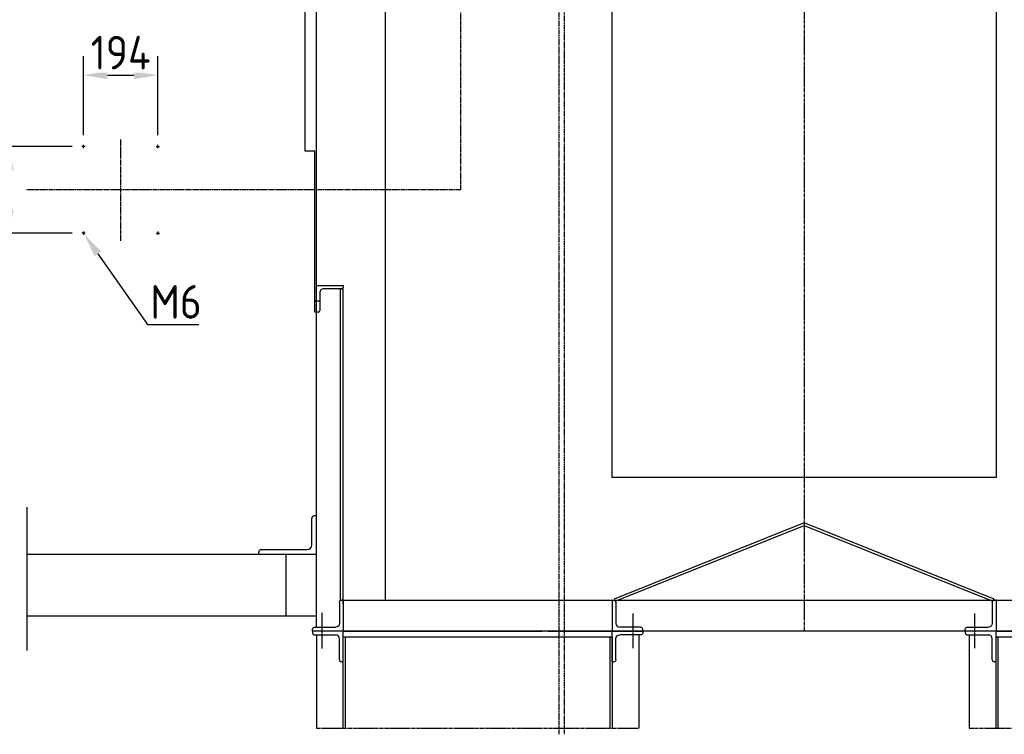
# Model space of a CAD drawing. Header units: millimetres. Extents: x -34725 to 178350, y -13707 to 126150.
# Tile 22 of 256: x -22500 to -19936, y 7466 to 9327. Entities that reach past the tile are written whole.
import ezdxf

# ---------------------------------------------------------------- set-up
doc = ezdxf.new("R2010")
doc.units = ezdxf.units.MM
for name, pattern in [('AM_ISO08W050', [18, 12, -1.5, 3, -1.5]), ('AM_ISO08W050x2', [9, 6, -0.75, 1.5, -0.75]), ('AM_ISO09W050', [22.5, 12, -1.5, 3, -1.5, 3, -1.5]), ('GEN7', [13.75, 10, -1.25, 1.25, -1.25]), ('GEN7A', [6.875, 5, -0.625, 0.625, -0.625])]:
    doc.linetypes.add(name, pattern=pattern)
doc.layers.get('0').update_dxf_attribs({"linetype": 'CONTINUOUS'})
doc.layers.get('Defpoints').update_dxf_attribs({"linetype": 'CONTINUOUS'})
doc.layers.add('7', color=4, linetype='GEN7')
doc.layers.add('7A', color=4, linetype='GEN7A')
for name, color, linetype, lineweight in [('AM_11', 3, 'AM_ISO09W050', 25), ('AM_4', 3, 'CONTINUOUS', 25), ('AM_5', 3, 'CONTINUOUS', 25), ('AM_7', 4, 'AM_ISO08W050', 25)]:
    doc.layers.add(name, color=color, linetype=linetype, lineweight=lineweight)
doc.styles.get("Standard").update_dxf_attribs({"font": 'isocp.shx'})
doc.dimstyles.new('AM_ISO$0', dxfattribs={"dimtxt": 3.5, "dimasz": 2.5, "dimexe": 2, "dimexo": 1, "dimgap": 0.6, "dimtad": 1, "dimdsep": 46, "dimtxsty": 'Standard', "dimcen": 0, "dimclrd": 256, "dimclre": 256, "dimclrt": 2, "dimadec": 0, "dimazin": 2, "dimtp": 0.1, "dimtm": 0.1, "dimtfac": 0.71, "dimtmove": 0, "dimatfit": 3, "dimfxl": 1, "dimtfill": 1, "dimtfillclr": 256, "dimlwd": -1, "dimlwe": -1, "dimarcsym": 0})
doc.dimstyles.new('AM_ISO$3', dxfattribs={"dimtxt": 3.5, "dimasz": 2.5, "dimexe": 2, "dimexo": 1, "dimgap": 0.6, "dimtad": 1, "dimtoh": 1, "dimdsep": 46, "dimtxsty": 'Standard', "dimcen": 0, "dimclrd": 256, "dimclre": 256, "dimclrt": 2, "dimadec": 0, "dimazin": 2, "dimtp": 0.1, "dimtm": 0.1, "dimtfac": 0.71, "dimtofl": 0, "dimtmove": 0, "dimatfit": 0, "dimfxl": 1, "dimtfill": 1, "dimtfillclr": 256, "dimlwd": -1, "dimlwe": -1, "dimarcsym": 0})

# ---------------------------------------------------------------- blocks, each defined once
blk = doc.blocks.new('GLE-LST110D7')
for p, q in [((0, 80), (0, 0)), ((0, 80), (5, 80)), ((10, 75), (10, 20)), ((0, 0), (80, 0)), ((75, 10), (20, 10)), ((80, 0), (80, 5))]:
    blk.add_line(p, q)
for centre, radius, start, end in [((5, 75), 5, 0, 90), ((20, 20), 10, 180, 270), ((75, 5), 5, 0, 90)]:
    blk.add_arc(centre, radius, start, end)
blk = doc.blocks.new('L150x100x12')
for p, q in [((-12, 24.5), (-12, 93.5)), ((0, 100), (-5.5, 100)), ((0, 0), (0, 100)), ((-150, 0), (-150, 5.5)), ((-150, 0), (0, 0)), ((-143.5, 12), (-24.5, 12))]:
    blk.add_line(p, q)
for centre, radius, start, end in [((-5.5, 93.5), 6.5, 90, 180), ((-143.5, 5.5), 6.5, 90, 180), ((-24.5, 24.5), 12.5, 270, 0)]:
    blk.add_arc(centre, radius, start, end)
blk = doc.blocks.new('*D189')
at = {"layer": 'AM_5', "transparency": 16777216}
for p, q in [((-22334.2, 9026.6), (-22334.2, 9232.7)), ((-22140.2, 9026.6), (-22140.2, 9232.7)), ((-22271.7, 9182.7), (-22202.7, 9182.7))]:
    blk.add_line(p, q, dxfattribs=at)
for points in [[(-22271.7, 9193.1), (-22271.7, 9172.3), (-22334.2, 9182.7)], [(-22202.7, 9193.1), (-22202.7, 9172.3), (-22140.2, 9182.7)]]:
    blk.add_solid(points, dxfattribs=at)
at = {"layer": 'Defpoints', "color": 0, "transparency": 16777216}
for p in [(-22140.2, 9182.7), (-22334.2, 9001.6), (-22140.2, 9001.6)]:
    blk.add_point(p, dxfattribs=at)
at = {"layer": 'AM_5', "color": 2, "transparency": 16777216, "insert": (-22237.2, 9241.4), "char_height": 87.5, "attachment_point": 5, "bg_fill": 3, "box_fill_scale": 1.1, "bg_fill_color": 256, "bg_fill_true_color": 13158600, "bg_fill_transparency": 0}
blk.add_mtext('194', dxfattribs=at)
blk = doc.blocks.new('*D190')
at = {"layer": 'AM_5', "transparency": 16777216}
for p, q in [((-22363.6, 8997.2), (-22576.7, 8997.2)), ((-22526.7, 8934.7), (-22526.7, 8833.7)), ((-22363.6, 8771.2), (-22576.7, 8771.2))]:
    blk.add_line(p, q, dxfattribs=at)
for points in [[(-22537.1, 8934.7), (-22516.3, 8934.7), (-22526.7, 8997.2)], [(-22537.1, 8833.7), (-22516.3, 8833.7), (-22526.7, 8771.2)]]:
    blk.add_solid(points, dxfattribs=at)
at = {"layer": 'Defpoints', "color": 0, "transparency": 16777216}
for p in [(-22338.6, 8997.2), (-22526.7, 8771.2), (-22338.6, 8771.2)]:
    blk.add_point(p, dxfattribs=at)
at = {"layer": 'AM_5', "color": 2, "transparency": 16777216, "insert": (-22585.5, 8884.2), "char_height": 87.5, "attachment_point": 5, "rotation": 90, "bg_fill": 3, "box_fill_scale": 1.1, "bg_fill_color": 256, "bg_fill_true_color": 13158600, "bg_fill_transparency": 0}
blk.add_mtext('226', dxfattribs=at)
blk = doc.blocks.new('*D191')
at = {"layer": 'AM_5', "transparency": 16777216}
for p, q in [((-22296.5, 8717.6), (-22167.1, 8533.9)), ((-22167.1, 8533.9), (-22034, 8533.9))]:
    blk.add_line(p, q, dxfattribs=at)
blk.add_solid([(-22287.9, 8723.6), (-22305, 8711.6), (-22332.4, 8768.7)], dxfattribs=at)
at = {"layer": 'Defpoints', "color": 0, "transparency": 16777216}
for p in [(-22335.9, 8773.6), (-22332.4, 8768.7)]:
    blk.add_point(p, dxfattribs=at)
at = {"layer": 'AM_5', "color": 2, "transparency": 16777216, "insert": (-22093, 8592.6), "char_height": 87.5, "attachment_point": 5, "bg_fill": 3, "box_fill_scale": 1.1, "bg_fill_color": 256, "bg_fill_true_color": 13158600, "bg_fill_transparency": 0}
blk.add_mtext('M6', dxfattribs=at)

msp = doc.modelspace()

# ---------------------------------------------------------------- linework, layer by layer
at = {"layer": '7'}
for p, q in [((-20457.469, 10235.325), (-20457.469, 7735.325)), ((-21731.47, 8595.324), (-21718.469, 8595.324)), ((-21727.469, 7482.625), (-20887.468, 7482.625)), ((-20027.47, 7482.625), (-19187.47, 7482.625))]:
    msp.add_line(p, q, dxfattribs=at)
at = {"layer": '7A'}
for p, q in [((-21712.469, 7689.528), (-21712.469, 7782.371)), ((-21712.469, 7689.527), (-21712.469, 7782.371)), ((-20902.469, 7691.101), (-20902.469, 7780.798)), ((-20902.469, 7691.101), (-20902.469, 7780.797)), ((-20012.469, 7691.101), (-20012.469, 7780.798)), ((-20012.469, 7691.101), (-20012.469, 7780.797))]:
    msp.add_line(p, q, dxfattribs=at)
at = {"layer": 'AM_11'}
for p, q in [((-21095.47, 7466.391), (-21095.47, 9966.391)), ((-21082.469, 9966.391), (-21082.469, 7466.391))]:
    msp.add_line(p, q, dxfattribs=at)
at = {"layer": 'AM_4'}
for p, q in [((-21727.469, 7745.325), (-21727.469, 10225.325)), ((-21547.468, 7815.325), (-21547.468, 10155.325)), ((-20957.469, 8135.325), (-20957.469, 9835.325)), ((-19957.47, 9835.325), (-19957.47, 8135.325)), ((-21756.47, 8985.325), (-21756.47, 9485.325)), ((-21731.47, 8985.325), (-21756.47, 8985.325)), ((-21731.47, 8565.325), (-21731.47, 8985.325)), ((-21727.469, 8635.325), (-21657.469, 8635.325)), ((-21727.469, 8565.324), (-21727.469, 8635.325)), ((-21718.468, 8617.324), (-21718.468, 8569.825)), ((-21661.969, 8626.324), (-21709.469, 8626.324)), ((-21665.469, 8626.325), (-21665.469, 7815.326)), ((-21657.469, 8626.325), (-21665.469, 8626.325)), ((-21657.469, 8635.325), (-21657.469, 8630.825)), ((-21657.469, 7805.325), (-21657.469, 8626.325)), ((-21727.469, 8565.325), (-21731.47, 8565.325)), ((-21722.969, 8565.324), (-21727.469, 8565.324)), ((-19957.47, 8135.325), (-20957.469, 8135.325)), ((-20457.469, 8017.397), (-20952.147, 7818.397)), ((-20949.147, 7813.201), (-20457.468, 8010.469)), ((-19962.79, 7818.397), (-20457.469, 8017.397)), ((-20457.468, 8010.469), (-19965.79, 7813.201)), ((-22481.549, 7935.325), (-21727.469, 7935.325)), ((-21807.469, 7935.325), (-21807.469, 7775.325)), ((-21665.469, 7815.326), (-21657.469, 7815.326)), ((-21657.469, 7815.325), (-19257.469, 7815.325)), ((-20952.147, 7818.397), (-20949.147, 7813.201)), ((-19965.79, 7813.201), (-19962.79, 7818.397)), ((-19961.97, 7815.324), (-19957.47, 7815.324)), ((-19961.97, 7815.324), (-19957.47, 7815.324)), ((-19957.47, 7805.324), (-19957.47, 7735.325)), ((-19957.47, 7805.324), (-19957.47, 7735.325)), ((-22481.549, 7775.325), (-21727.469, 7775.325)), ((-19187.47, 7735.325), (-21727.469, 7735.325)), ((-21657.469, 7735.325), (-21727.469, 7735.325)), ((-21657.469, 7735.324), (-21727.469, 7735.324)), ((-21727.469, 7725.325), (-21727.469, 7482.625)), ((-21657.469, 7665.326), (-21657.469, 7735.325)), ((-21657.469, 7735.324), (-21139.468, 7735.324)), ((-21657.469, 7720.325), (-20957.469, 7720.325)), ((-21657.469, 7482.625), (-21657.469, 7720.325)), ((-21652.469, 7720.325), (-21652.469, 7482.625)), ((-21125.099, 7735.324), (-20957.469, 7735.324)), ((-20962.469, 7482.625), (-20962.469, 7720.325)), ((-20957.469, 7665.326), (-20957.469, 7735.325)), ((-20957.469, 7720.325), (-20957.469, 7482.625)), ((-20887.468, 7726.326), (-20887.468, 7482.625)), ((-19957.47, 7735.325), (-20027.47, 7735.325)), ((-19957.47, 7735.325), (-20027.47, 7735.325)), ((-20027.47, 7725.325), (-20027.47, 7482.625)), ((-19957.47, 7665.326), (-19957.47, 7735.325)), ((-19957.47, 7735.324), (-19795.099, 7735.324)), ((-19957.47, 7720.325), (-19257.47, 7720.325)), ((-19957.47, 7482.625), (-19957.47, 7720.325)), ((-19952.47, 7720.325), (-19952.47, 7482.625))]:
    msp.add_line(p, q, dxfattribs=at)
for centre, radius, start, end in [((-21708.437, 8616.293), 10.084, 95.872892, 174.131255), ((-21661.47, 8630.325), 4.032, 262.892334, 7.111053), ((-21723.161, 8570.017), 4.697, 272.34686, 357.650174)]:
    msp.add_arc(centre, radius, start, end, dxfattribs=at)
for p in [(-21731.47, 8595.324), (-21718.469, 8595.324)]:
    msp.add_point(p, dxfattribs=at)
at = {"layer": 'AM_7'}
for p, q in [((-21352.472, 9575.714), (-21352.472, 8884.158)), ((-22334.176, 8992.758), (-22334.176, 9001.558)), ((-22237.176, 8751.327), (-22237.176, 9016.989)), ((-22140.176, 8992.758), (-22140.176, 9001.558)), ((-22329.776, 8997.158), (-22338.576, 8997.158)), ((-22144.576, 8997.158), (-22135.776, 8997.158)), ((-22124.176, 8884.158), (-22484.413, 8884.158)), ((-21352.472, 8884.158), (-22124.176, 8884.158)), ((-22329.776, 8771.158), (-22338.576, 8771.158)), ((-22334.176, 8775.558), (-22334.176, 8766.758)), ((-22144.576, 8771.158), (-22135.776, 8771.158)), ((-22140.176, 8775.558), (-22140.176, 8766.758))]:
    msp.add_line(p, q, dxfattribs=at)
at = {"layer": 'AM_7', "linetype": 'AM_ISO08W050x2'}
msp.add_line((-22481.549, 8058.216), (-22481.549, 7684.931), dxfattribs=at)

# ---------------------------------------------------------------- block references
at = {"layer": 'AM_4'}
for name, p in [('L150x100x12', (-21727.469, 7935.325)), ('GLE-LST110D7', (-20957.469, 7735.325))]:
    msp.add_blockref(name, p, dxfattribs=at)
at = {"layer": 'AM_4', "xscale": -1}
for p in [(-21657.469, 7735.325), (-19957.469, 7735.325)]:
    msp.add_blockref('GLE-LST110D7', p, dxfattribs=at)
at = {"layer": 'AM_4', "rotation": 180}
for p in [(-21657.469, 7735.325), (-19957.469, 7735.325)]:
    msp.add_blockref('GLE-LST110D7', p, dxfattribs=at)
at = {"layer": 'AM_4', "xscale": -1, "rotation": 180}
msp.add_blockref('GLE-LST110D7', (-20957.469, 7735.325), dxfattribs=at)

# ---------------------------------------------------------------- next in the draw order: dimensions: what is measured, and where the dimension line sits
at = {"layer": 'AM_5'}
dim = msp.add_linear_dim(base=(-22140.176, 9182.694), p1=(-22334.176, 9001.558), p2=(-22140.176, 9001.558), dimstyle='AM_ISO$0', override={"dimscale": 25, "dimdec": 0}, dxfattribs=at)
dim.commit()
dim.dimension.update_dxf_attribs({"geometry": '*D189', "text_midpoint": (-22237.176, 9241.444)})

# ---------------------------------------------------------------- next in the draw order: dimensions: what is measured, and where the dimension line sits
dim = msp.add_linear_dim(base=(-22526.698, 8771.158), p1=(-22338.576, 8997.158), p2=(-22338.576, 8771.158), angle=90, dimstyle='AM_ISO$0', override={"dimscale": 25, "dimdec": 0}, dxfattribs=at)
dim.commit()
dim.dimension.update_dxf_attribs({"geometry": '*D190', "text_midpoint": (-22585.456, 8884.158)})

# ---------------------------------------------------------------- next in the draw order: dimensions: what is measured, and where the dimension line sits
dim = msp.add_diameter_dim_2p(p1=(-22335.904, 8773.611), p2=(-22332.449, 8768.705), text='M6', dimstyle='AM_ISO$3', override={"dimscale": 25, "dimdec": 0}, dxfattribs=at)
dim.commit()
dim.dimension.update_dxf_attribs({"geometry": '*D191', "text_midpoint": (-22093.007, 8533.853), "dimtype": 163})

doc.saveas('drawing.dxf')
